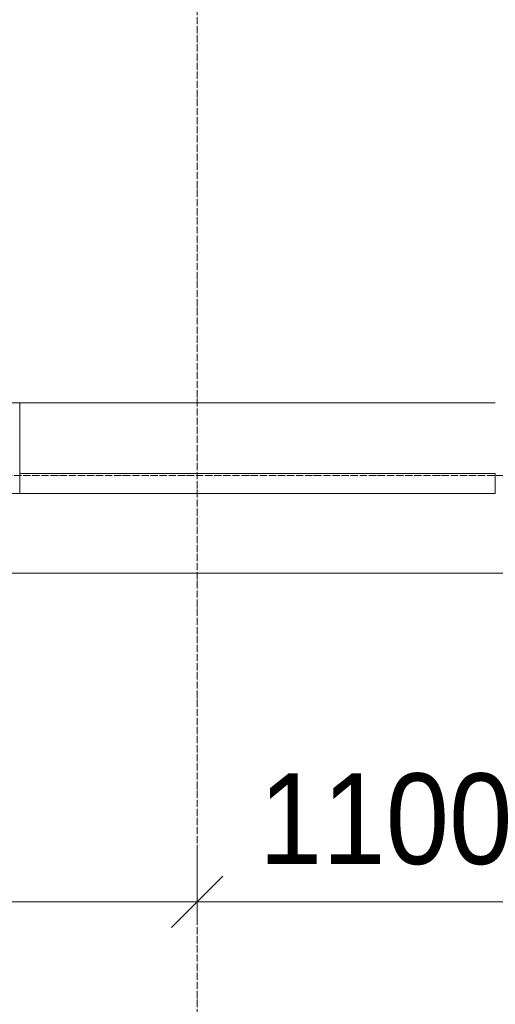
# Model space of a CAD drawing. Header units: millimetres. Extents: x -816133 to 919604, y 87941 to 147341.
# Tile 187 of 201: x 134396 to 135708, y 119474 to 122190. Entities that reach past the tile are written whole.
import ezdxf

# ---------------------------------------------------------------- set-up
doc = ezdxf.new("R2010")
doc.units = ezdxf.units.MM
doc.linetypes.add('ADSK_Линия сетки', pattern=[25, 20, -2.5, 0, -2.5])
doc.linetypes.add('Линия сетки', pattern=[25, 20, -2.5, 0, -2.5])
for name, color, linetype, lineweight in [('A-010-D_DIM', 7, 'Continuous', 9), ('A-214-M_CURT_WALL', 7, 'Continuous', 18), ('A-215-M_CURT_PANEL', 7, 'Continuous', 18), ('A-280-M_COLUMN', 7, 'Continuous', 18), ('Z-030-M_GRID', 7, 'Continuous', 9), ('СС-011-ПОЖ-СИГНАЛИЗАЦИЯ', 1, 'Continuous', 30)]:
    doc.layers.add(name, color=color, linetype=linetype, lineweight=lineweight)
doc.styles.add('Arial_3', font='arial.ttf', dxfattribs={"width": 0.9, "height": 500})

# ---------------------------------------------------------------- blocks, each defined once
blk = doc.blocks.new('13эт')
at = {"layer": 'A-010-D_DIM', "color": 9, "lineweight": 15}
for p, q in [((410195.4, 119756.5), (410195.4, 119906.5)), ((410195.4, 119756.5), (410195.4, 119906.5)), ((410195.4, 119756.5), (410266.1, 119827.2)), ((410195.4, 119756.5), (410266.1, 119827.2)), ((407695.4, 119756.5), (410195.4, 119756.5)), ((410195.4, 119756.5), (410124.7, 119685.8)), ((410195.4, 119756.5), (410124.7, 119685.8)), ((410195.4, 119756.5), (410195.4, 119706.5)), ((410195.4, 119756.5), (411295.4, 119756.5)), ((410195.4, 119756.5), (410195.4, 119706.5))]:
    blk.add_line(p, q, dxfattribs=at)
at = {"layer": 'A-214-M_CURT_WALL', "color": 9, "lineweight": 5, "extrusion": (0, 0, -1)}
for p, q in [((409705.4, 121132.9), (409655.4, 121132.9)), ((409705.4, 120882.9), (409705.4, 121132.9)), ((409680.4, 120882.9), (409705.4, 120882.9))]:
    blk.add_line(p, q, dxfattribs=at)
at = {"layer": 'A-214-M_CURT_WALL', "color": 9, "lineweight": 5}
blk.add_line((411017.9, 121132.9), (409705.4, 121132.9), dxfattribs=at)
at = {"layer": 'A-215-M_CURT_PANEL', "color": 9, "lineweight": 5}
for p, q in [((411017.9, 120937.9), (409705.4, 120937.9)), ((409705.4, 120937.9), (409705.4, 120882.9)), ((411017.9, 120882.9), (411017.9, 120937.9)), ((409705.4, 120882.9), (411017.9, 120882.9))]:
    blk.add_line(p, q, dxfattribs=at)
at = {"layer": 'A-280-M_COLUMN', "color": 9, "lineweight": 5}
blk.add_line((409680.4, 120662.9), (411042.9, 120662.9), dxfattribs=at)
at = {"layer": 'Z-030-M_GRID', "color": 9, "linetype": 'Линия сетки'}
blk.add_line((410195.4, 117558.7), (410195.4, 138582.9), dxfattribs=at)
at = {"layer": 'Z-030-M_GRID', "color": 9, "linetype": 'ADSK_Линия сетки'}
blk.add_line((443695.4, 120932.9), (399384.3, 120932.9), dxfattribs=at)
at = {"layer": 'A-010-D_DIM', "color": 9, "lineweight": 30, "style": 'Arial_3', "width": 0.9}
blk.add_text('1100', height=250, dxfattribs=at).set_placement((410365.9, 119861))

msp = doc.modelspace()

# ---------------------------------------------------------------- block references
at = {"layer": 'СС-011-ПОЖ-СИГНАЛИЗАЦИЯ', "color": 9, "lineweight": 30}
msp.add_blockref('13эт', (-275309.7, 0), dxfattribs=at)

doc.saveas('drawing.dxf')
